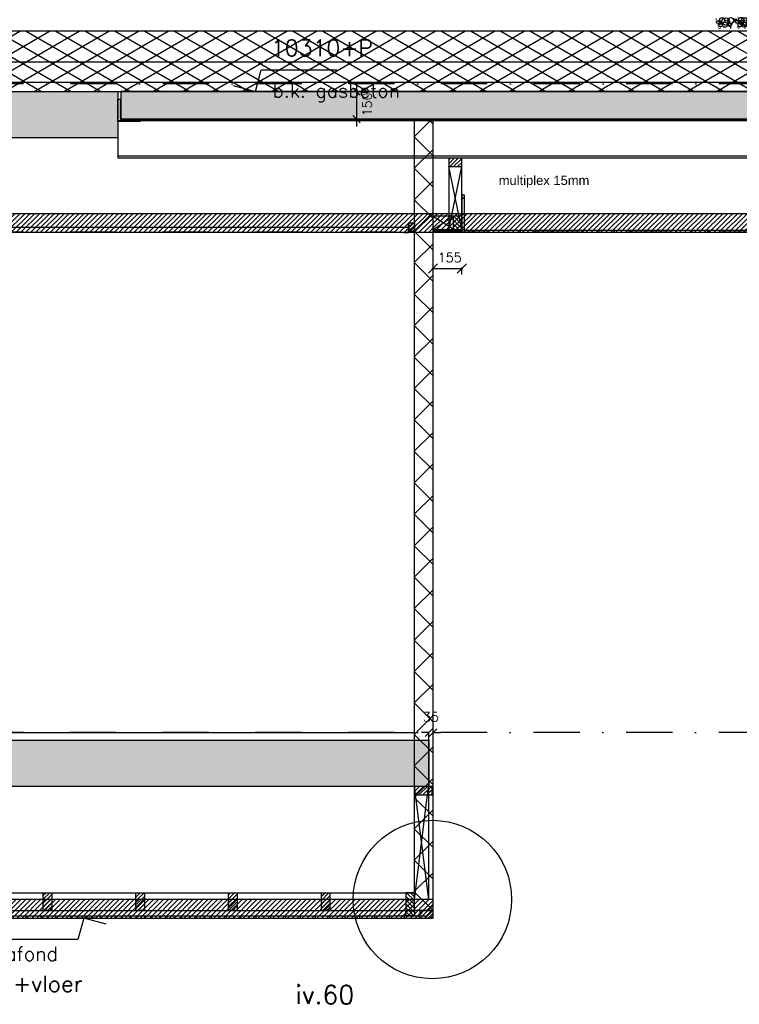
# Model space of a CAD drawing. Extents: x 98997 to 245130, y 18007 to 138999.
# Tile 34 of 58: x 115325 to 119207, y 97830 to 103143. Entities that reach past the tile are written whole.
import ezdxf

# ---------------------------------------------------------------- set-up
doc = ezdxf.new("R2010")
doc.units = 0
doc.header["$LTSCALE"] = 20
doc.header["$MEASUREMENT"] = 0
doc.header["$PDSIZE"] = -1
for name, pattern in [('DASHDOT', [25, 12.5, -6.25, 0, -6.25]), ('DD1', [2.66667, 1.66667, -0.5, 0, -0.5]), ('HIDDEN', [9.375, 6.25, -3.125])]:
    doc.linetypes.add(name, pattern=pattern)
doc.layers.get('0').update_dxf_attribs({"linetype": 'CONTINUOUS'})
doc.layers.get('DEFPOINTS').update_dxf_attribs({"linetype": 'CONTINUOUS'})
for name, color, linetype in [('_DETAILNUMMERS', 4, 'CONTINUOUS'), ('_DETAILNUMMERSTEKST', 4, 'CONTINUOUS'), ('A--01A1_ACEER', 1, 'CONTINUOUS'), ('A--A21--_F--3-', 9, 'CONTINUOUS'), ('A--A21--_F-23-', 9, 'CONTINUOUS'), ('A--A22--_F123-', 9, 'CONTINUOUS'), ('A--A23--_F--3-', 9, 'CONTINUOUS'), ('A--A25--_F--3-', 9, 'CONTINUOUS'), ('A--A30--_F--3-', 9, 'CONTINUOUS'), ('A--A42--_F--3-', 9, 'CONTINUOUS'), ('A--A42--_F-23-', 9, 'CONTINUOUS'), ('A--L$7A-_STRAMIEN', 1, 'DASHDOT'), ('A--L13DC4_VLOEREN', 4, 'HIDDEN'), ('A--L21--', 3, 'CONTINUOUS'), ('A--L21--_F-23-', 4, 'CONTINUOUS'), ('A--L21D2_BUITENWAND', 2, 'CONTINUOUS'), ('A--L22--', 3, 'CONTINUOUS'), ('A--L22--_F--3-', 7, 'CONTINUOUS'), ('A--L23--', 7, 'CONTINUOUS'), ('A--L23--_F--3-', 7, 'CONTINUOUS'), ('A--L25--', 7, 'CONTINUOUS'), ('A--L25--_F-23-', 7, 'CONTINUOUS'), ('A--L28--', 7, 'CONTINUOUS'), ('A--L28--_F--3-', 1, 'CONTINUOUS'), ('A--L30--', 7, 'CONTINUOUS'), ('A--L30--_F123-', 7, 'CONTINUOUS'), ('A--L31D1_BUITENKOZIJN', 1, 'CONTINUOUS'), ('A--L35-D2-_PLAFONDS', 2, 'CONTINUOUS'), ('A--L35-D4-_PLAFONDS', 4, 'CONTINUOUS'), ('A--L35D1_PLAFONDS', 1, 'CONTINUOUS'), ('A--L42--', 7, 'CONTINUOUS'), ('A--L42--_F--3-', 7, 'CONTINUOUS'), ('A--M$1A-_F123-', 1, 'CONTINUOUS'), ('A--M01A1_MAATVOERING', 1, 'CONTINUOUS'), ('A--M01B1_HOOGTE_MAATV', 1, 'CONTINUOUS'), ('A--M1$A-_F123-', 1, 'CONTINUOUS'), ('A--T$1A-_F123_20', 1, 'CONTINUOUS'), ('A--T01B2_HOOGTE_MAATV', 2, 'CONTINUOUS'), ('A--T01B3_HOOGTE_MAATV', 3, 'CONTINUOUS'), ('STRAMIEN', 8, 'DD1'), ('X--LR---_CP', 7, 'CONTINUOUS')]:
    doc.layers.add(name, color=color, linetype=linetype)
doc.styles.add('ALFA-0_25', font='ROMANS')
doc.styles.add('EB1', font='ARIAL.TTF')
doc.styles.add('HIEMSTRA', font='romans.shx')
doc.styles.add('HOOGTEXT', font='ROMANS.shx', dxfattribs={"height": 2.5})
doc.dimstyles.new('ALFA-0_25', dxfattribs={"dimscale": 40, "dimtxt": 2.5, "dimasz": 2.5, "dimexe": 0.3, "dimexo": 0.3, "dimgap": 1.25, "dimtad": 1, "dimdec": 0, "dimzin": 0, "dimdsep": 46, "dimtxsty": 'ALFA-0_25', "dimblk1": 'OBLIQUE', "dimblk2": 'OBLIQUE', "dimsah": 1, "dimcen": 0.09, "dimdle": 0.3, "dimclrd": 1, "dimclre": 1, "dimclrt": 2, "dimadec": 0, "dimazin": 0, "dimtfac": 1, "dimtdec": 0, "dimtofl": 0, "dimtmove": 2, "dimatfit": 3, "dimldrblk": 'OBLIQUE', "dimfxl": 0, "dimtvp": 625, "dimtolj": 1, "dimtzin": 0, "dimarcsym": 0})
doc.dimstyles.new('STANDARD$0', dxfattribs={"dimscale": 50, "dimtxt": 2.5, "dimasz": 2, "dimexe": 2, "dimexo": 0, "dimgap": 2, "dimtad": 1, "dimdec": 0, "dimzin": 0, "dimdsep": 46, "dimtxsty": 'ALFA-0_25', "dimblk1": 'OBLIQUE', "dimblk2": 'OBLIQUE', "dimsah": 1, "dimcen": -3, "dimdle": 2, "dimclrd": 1, "dimclre": 1, "dimclrt": 2, "dimadec": 0, "dimazin": 0, "dimtfac": 0.666667, "dimtofl": 0, "dimtmove": 2, "dimatfit": 3, "dimldrblk": 'OBLIQUE', "dimfxl": 0, "dimtvp": 0.833333, "dimtolj": 1, "dimtzin": 0, "dimarcsym": 0})
pattern_1 = [(45, (0, 0), (-10.6066, 10.6066), [])]

# ---------------------------------------------------------------- blocks, each defined once
blk = doc.blocks.new('*U402')
at = {"layer": 'A--A42--_F-23-', "linetype": 'Continuous'}
h = blk.add_hatch(dxfattribs=at)
h.set_pattern_fill('ALFALINE', color=256, scale=60, style=0)
h.set_pattern_definition([(45, (-117716.18, -102001.9), (-42.426407, 42.426407), [])])
h.paths.add_polyline_path([(0, 0), (-6, -6), (1021.4, -6), (1021.4, 0), (1021.4, 6), (6, 6)])
at = {"layer": 'A--L42--_F--3-', "color": 3, "linetype": 'Continuous'}
for points in [[(-6, -6), (-6, -6), (1021.4, -6), (1021.4, 0)], [(6, 6), (6, 6), (1021.4, 6), (1021.4, 0)]]:
    blk.add_lwpolyline(points, dxfattribs=at)
blk = doc.blocks.new('*U400')
at = {"layer": 'A--A42--_F-23-', "linetype": 'Continuous'}
h = blk.add_hatch(dxfattribs=at)
h.set_pattern_fill('ALFALINE', color=256, scale=60, style=0)
h.set_pattern_definition([(45, (-118737.59, -102001.9), (-42.426407, 42.426407), [])])
h.paths.add_polyline_path([(0, 0), (0, 6), (1244.7, 6), (1250.7, 0), (1256.7, -6), (0, -6)])
at = {"layer": 'A--L42--_F--3-', "color": 3, "linetype": 'Continuous'}
for points in [[(0, 0), (0, 6), (1244.7, 6), (1244.7, 6)], [(0, 0), (0, -6), (1256.7, -6), (1256.7, -6)]]:
    blk.add_lwpolyline(points, dxfattribs=at)
blk = doc.blocks.new('GRIND')
for centre, radius in [((44.2, 45.6), 13.8), ((63.6, 37.9), 19.8), ((64.1, 53.8), 0.331), ((64.2, 53.8), 0.331), ((72.1, 53.9), 0.331), ((72.2, 53.8), 0.331), ((72.4, 53.8), 0.331), ((91.4, 43.5), 15.8), ((116.3, 47.4), 5.94), ((130, 59.7), 0.331), ((147.1, 46.5), 13.8), ((139.4, 57.3), 0.331), ((139.6, 57.8), 0.331), ((166.5, 38.8), 19.8), ((151.8, 53), 0.331), ((152.6, 54.6), 0.331), ((152.9, 54.4), 0.331), ((155.8, 59.1), 0.331), ((156.1, 59.6), 0.331), ((163.4, 56.7), 0.331), ((167, 54.8), 0.331), ((167.1, 54.7), 0.331), ((175, 54.8), 0.331), ((175.1, 54.8), 0.331), ((175.3, 54.7), 0.331), ((194.3, 44.4), 15.8), ((219.2, 48.3), 5.94), ((232.9, 60.6), 0.331), ((242.3, 58.3), 0.331), ((242.5, 58.8), 0.331), ((255.5, 55.5), 0.331), ((255.8, 55.3), 0.331), ((258.7, 60), 0.331), ((259, 60.5), 0.331), ((266.3, 57.7), 0.331), ((293.8, 45.6), 13.8), ((313.2, 37.9), 19.8), ((313.7, 53.8), 0.331), ((313.8, 53.8), 0.331), ((321.7, 53.9), 0.331), ((321.9, 53.8), 0.331), ((322, 53.8), 0.331), ((341, 43.5), 15.8), ((366, 47.4), 5.94), ((379.6, 59.7), 0.331), ((396.7, 46.5), 13.8), ((389, 57.3), 0.331), ((389.3, 57.8), 0.331), ((416.1, 38.8), 19.8), ((401.5, 53), 0.331), ((402.2, 54.6), 0.331), ((402.5, 54.4), 0.331), ((405.4, 59.1), 0.331), ((405.7, 59.6), 0.331), ((413.1, 56.7), 0.331), ((416.6, 54.8), 0.331), ((416.7, 54.7), 0.331), ((424.6, 54.8), 0.331), ((424.8, 54.8), 0.331), ((424.9, 54.7), 0.331), ((443.9, 44.4), 15.8), ((468.9, 48.3), 5.94), ((482.5, 60.6), 0.331), ((491.9, 58.3), 0.331), ((492.2, 58.8), 0.331), ((505.1, 55.5), 0.331), ((505.4, 55.3), 0.331), ((508.3, 60), 0.331), ((508.6, 60.5), 0.331), ((516, 57.7), 0.331), ((534.7, 47.9), 13.8), ((554.2, 40.1), 19.8), ((539.5, 54.3), 0.331), ((554.6, 56.1), 0.331), ((554.8, 56.1), 0.331), ((562.6, 56.2), 0.331), ((562.8, 56.1), 0.331), ((563, 56.1), 0.331), ((581.9, 45.8), 15.8), ((606.9, 49.7), 5.94), ((611.8, 53.3), 0.331), ((620.5, 61.9), 0.331), ((622.9, 53.1), 0.331), ((637.6, 48.8), 13.8), ((627.6, 53.1), 0.331), ((629.9, 59.6), 0.331), ((630.2, 60.1), 0.331), ((657.1, 41.1), 19.8), ((642.4, 55.3), 0.331), ((643.1, 56.8), 0.331), ((643.4, 56.7), 0.331), ((646.4, 61.4), 0.331), ((646.7, 61.8), 0.331), ((654, 59), 0.331), ((657.5, 57), 0.331), ((657.7, 57), 0.331), ((665.5, 57.1), 0.331), ((665.7, 57.1), 0.331), ((665.9, 57), 0.331), ((684.8, 46.7), 15.8), ((709.8, 50.6), 5.94), ((714.7, 54.2), 0.331), ((723.4, 62.9), 0.331), ((725.8, 54.1), 0.331), ((730.5, 54.1), 0.331), ((732.8, 60.5), 0.331), ((733.1, 61), 0.331), ((746, 57.8), 0.331), ((746.3, 57.6), 0.331), ((749.3, 62.3), 0.331), ((749.6, 62.8), 0.331), ((756.9, 59.9), 0.331), ((11.9, 51.7), 0.331), ((11.9, 47), 0.331), ((21.9, 35.1), 7.92), ((15.7, 24.2), 0.331), ((21.3, 19.4), 0.331), ((24.3, 27.4), 0.331), ((24.4, 27.4), 0.331), ((25.4, 7.4), 0.331), ((25.7, 7.5), 0.331), ((36.6, 18.6), 9.89), ((28.6, 47.3), 0.331), ((28.6, 47.3), 0.331), ((28.6, 14.5), 0.331), ((29, 1.6), 0.331), ((29.5, 20.6), 0.331), ((31.5, 27.2), 0.331), ((33.6, 51.1), 0.331), ((36.2, 28.8), 0.331), ((36.6, 27), 0.331), ((36.6, 4.5), 0.331), ((37, 22.3), 0.331), ((38.9, 44.7), 0.331), ((39.3, 44.9), 0.331), ((41.6, 20.1), 0.331), ((42.4, 32.2), 0.331), ((42.4, 32.2), 0.331), ((44.4, 43.2), 0.331), ((45.3, 23.5), 0.331), ((59.9, 20.6), 13.8), ((46.7, 20), 0.331), ((47.2, 15.2), 0.331), ((48.9, 52), 0.331), ((50.1, 4.5), 0.331), ((55.4, 16.4), 0.331), ((63.6, 42.1), 0.331), ((68.9, 42.1), 0.331), ((83.6, 21), 9.89), ((75, 16.5), 0.331), ((80.1, 35.8), 5.32), ((80.1, 35.8), 0.331), ((80.1, 35.8), 0.331), ((80.2, 51.6), 0.331), ((87.8, 22.1), 7.91), ((80.5, 25.5), 0.331), ((80.5, 25.5), 0.331), ((80.5, 25.5), 0.331), ((80.5, 25.5), 0.331), ((82.7, 33.2), 0.331), ((82.7, 33.2), 0.331), ((82.7, 33.2), 0.331), ((82.7, 33.2), 0.331), ((92.2, 26.1), 0.331), ((114.8, 47.9), 0.331), ((124.8, 36), 7.92), ((118.6, 25.2), 0.331), ((121.3, 51), 0.331), ((123.6, 0.8), 0.331), ((124.2, 20.4), 0.331), ((127.2, 28.3), 0.331), ((127.3, 28.4), 0.331), ((128.3, 8.4), 0.331), ((128.6, 8.5), 0.331), ((139.5, 19.6), 9.89), ((131.5, 48.3), 0.331), ((131.5, 48.3), 0.331), ((131.5, 15.5), 0.331), ((131.9, 2.5), 0.331), ((132.3, 50.9), 0.331), ((132.4, 21.5), 0.331), ((133.9, 14.5), 0.331), ((134.4, 28.1), 0.331), ((136.5, 52.1), 0.331), ((137, 50.9), 0.331), ((139.1, 29.8), 0.331), ((139.5, 28), 0.331), ((139.5, 5.4), 0.331), ((139.9, 23.3), 0.331), ((141.8, 45.6), 0.331), ((142.1, 45.9), 0.331), ((144.5, 21), 0.331), ((145.3, 33.1), 0.331), ((145.3, 33.1), 0.331), ((150.1, 20.5), 3.96), ((147.3, 44.1), 0.331), ((148.2, 24.5), 0.331), ((162.8, 21.6), 13.8), ((149.6, 20.9), 0.331), ((150.1, 16.2), 0.331), ((153, 5.4), 0.331), ((153.1, 44.6), 0.331), ((153.4, 44.4), 0.331), ((153.9, 19.9), 0.331), ((158.1, 45.6), 0.331), ((158.3, 17.4), 0.331), ((158.7, 20.6), 0.331), ((161.7, 34.7), 0.331), ((162.3, 35.6), 0.331), ((162.8, 40.3), 0.331), ((166.5, 43), 0.331), ((168.7, 6.2), 0.331), ((168.7, 6.2), 0.331), ((168.7, 6.2), 0.331), ((168.7, 6.2), 0.331), ((171.1, 34.4), 0.331), ((171.7, 23.3), 0.331), ((171.8, 43), 0.331), ((186.5, 21.9), 9.89), ((177.9, 17.4), 0.331), ((183, 36.7), 5.32), ((183, 36.7), 0.331), ((183, 36.7), 0.331), ((190.7, 23), 7.91), ((183.4, 26.4), 0.331), ((183.4, 26.4), 0.331), ((183.4, 26.4), 0.331), ((183.4, 26.4), 0.331), ((185.6, 34.1), 0.331), ((185.6, 34.1), 0.331), ((185.6, 34.1), 0.331), ((185.6, 34.1), 0.331), ((191.9, 0.6), 0.331), ((195.1, 27.1), 0.331), ((224.2, 51.9), 0.331), ((235.2, 51.8), 0.331), ((236.8, 15.5), 0.331), ((239.9, 51.8), 0.331), ((253, 21.4), 3.96), ((256, 45.6), 0.331), ((256.3, 45.4), 0.331), ((256.8, 20.9), 0.331), ((261, 46.5), 0.331), ((261.6, 51.7), 0.331), ((261.6, 47), 0.331), ((261.6, 21.5), 0.331), ((271.5, 35.1), 7.92), ((264.6, 35.6), 0.331), ((265.2, 36.5), 0.331), ((265.4, 24.2), 0.331), ((265.7, 41.2), 0.331), ((270.9, 19.4), 0.331), ((271.6, 7.2), 0.331), ((271.6, 7.2), 0.331), ((271.6, 7.2), 0.331), ((271.6, 7.2), 0.331), ((274, 35.4), 0.331), ((273.9, 27.4), 0.331), ((274, 27.4), 0.331), ((274.6, 24.2), 0.331), ((275.1, 7.4), 0.331), ((275.3, 7.5), 0.331), ((286.2, 18.6), 9.89), ((278.3, 47.3), 0.331), ((278.3, 47.3), 0.331), ((278.3, 14.5), 0.331), ((278.6, 1.6), 0.331), ((279.2, 20.6), 0.331), ((281.1, 27.2), 0.331), ((283.3, 51.1), 0.331), ((285.8, 28.8), 0.331), ((286.2, 27), 0.331), ((286.2, 4.5), 0.331), ((286.7, 22.3), 0.331), ((288.6, 44.7), 0.331), ((288.9, 44.9), 0.331), ((291.3, 20.1), 0.331), ((292, 32.2), 0.331), ((292, 32.2), 0.331), ((294.1, 43.2), 0.331), ((294.9, 23.5), 0.331), ((309.6, 20.6), 13.8), ((296.4, 20), 0.331), ((296.8, 15.2), 0.331), ((298.6, 52), 0.331), ((299.7, 4.5), 0.331), ((305.1, 16.4), 0.331), ((313.2, 42.1), 0.331), ((318.5, 42.1), 0.331), ((333.3, 21), 9.89), ((324.6, 16.5), 0.331), ((329.7, 35.8), 5.32), ((329.7, 35.8), 0.331), ((329.7, 35.8), 0.331), ((329.8, 51.6), 0.331), ((337.4, 22.1), 7.91), ((330.1, 25.5), 0.331), ((330.1, 25.5), 0.331), ((330.1, 25.5), 0.331), ((330.1, 25.5), 0.331), ((332.4, 33.2), 0.331), ((332.4, 33.2), 0.331), ((332.4, 33.2), 0.331), ((332.4, 33.2), 0.331), ((341.9, 26.1), 0.331), ((364.4, 47.9), 0.331), ((374.4, 36), 7.92), ((368.3, 25.2), 0.331), ((370.9, 51), 0.331), ((373.3, 0.8), 0.331), ((373.8, 20.4), 0.331), ((376.8, 28.3), 0.331), ((376.9, 28.4), 0.331), ((378, 8.4), 0.331), ((378.2, 8.5), 0.331), ((389.1, 19.6), 9.89), ((381.2, 48.3), 0.331), ((381.2, 48.3), 0.331), ((381.2, 15.5), 0.331), ((381.5, 2.5), 0.331), ((381.9, 50.9), 0.331), ((382.1, 21.5), 0.331), ((383.6, 14.5), 0.331), ((384, 28.1), 0.331), ((386.2, 52.1), 0.331), ((386.6, 50.9), 0.331), ((388.7, 29.8), 0.331), ((389.1, 28), 0.331), ((389.1, 5.4), 0.331), ((389.6, 23.3), 0.331), ((391.5, 45.6), 0.331), ((391.8, 45.9), 0.331), ((394.2, 21), 0.331), ((394.9, 33.1), 0.331), ((394.9, 33.1), 0.331), ((399.7, 20.5), 3.96), ((397, 44.1), 0.331), ((397.8, 24.5), 0.331), ((412.5, 21.6), 13.8), ((399.3, 20.9), 0.331), ((399.7, 16.2), 0.331), ((402.6, 5.4), 0.331), ((402.8, 44.6), 0.331), ((403.1, 44.4), 0.331), ((403.6, 19.9), 0.331), ((407.8, 45.6), 0.331), ((408, 17.4), 0.331), ((408.4, 20.6), 0.331), ((411.3, 34.7), 0.331), ((411.9, 35.6), 0.331), ((412.5, 40.3), 0.331), ((416.1, 43), 0.331), ((418.4, 6.2), 0.331), ((418.4, 6.2), 0.331), ((418.4, 6.2), 0.331), ((418.4, 6.2), 0.331), ((420.7, 34.4), 0.331), ((421.3, 23.3), 0.331), ((421.4, 43), 0.331), ((436.1, 21.9), 9.89), ((427.5, 17.4), 0.331), ((432.6, 36.7), 5.32), ((432.6, 36.7), 0.331), ((432.6, 36.7), 0.331), ((440.3, 23), 7.91), ((433, 26.4), 0.331), ((433, 26.4), 0.331), ((433, 26.4), 0.331), ((433, 26.4), 0.331), ((435.3, 34.1), 0.331), ((435.3, 34.1), 0.331), ((435.3, 34.1), 0.331), ((435.3, 34.1), 0.331), ((441.6, 0.6), 0.331), ((444.8, 27.1), 0.331), ((473.8, 51.9), 0.331), ((484.8, 51.8), 0.331), ((486.5, 15.5), 0.331), ((489.5, 51.8), 0.331), ((502.6, 21.4), 3.96), ((502.5, 49.3), 0.331), ((512.5, 37.4), 7.92), ((505.7, 45.6), 0.331), ((506, 45.4), 0.331), ((506.3, 26.5), 0.331), ((506.5, 20.9), 0.331), ((510.7, 46.5), 0.331), ((511.3, 21.5), 0.331), ((511.3, 2.1), 0.331), ((511.9, 21.7), 0.331), ((514.2, 35.6), 0.331), ((514.8, 36.5), 0.331), ((514.8, 29.7), 0.331), ((515, 29.7), 0.331), ((515.4, 41.2), 0.331), ((516, 9.7), 0.331), ((516.2, 9.8), 0.331), ((527.1, 20.9), 9.89), ((519.2, 49.6), 0.331), ((519.2, 49.6), 0.331), ((519.2, 16.8), 0.331), ((519.5, 3.8), 0.331), ((520.1, 22.9), 0.331), ((521.3, 7.2), 0.331), ((521.3, 7.2), 0.331), ((521.3, 7.2), 0.331), ((521.3, 7.2), 0.331), ((522, 29.4), 0.331), ((523.6, 35.4), 0.331), ((524.2, 24.2), 0.331), ((526.8, 31.1), 0.331), ((527.1, 29.3), 0.331), ((527.2, 6.8), 0.331), ((527.6, 24.6), 0.331), ((529.5, 46.9), 0.331), ((529.8, 47.2), 0.331), ((532.2, 22.3), 0.331), ((532.9, 34.5), 0.331), ((532.9, 34.5), 0.331), ((533, 1.5), 0.331), ((535, 45.5), 0.331), ((535.8, 25.8), 0.331), ((550.5, 22.9), 13.8), ((537.3, 22.2), 0.331), ((537.8, 17.5), 0.331), ((540.7, 6.8), 0.331), ((546, 18.7), 0.331), ((554.2, 44.3), 0.331), ((559.5, 44.3), 0.331), ((574.2, 23.2), 9.89), ((565.5, 18.7), 0.331), ((570.7, 38), 5.32), ((570.7, 38), 0.331), ((570.7, 38), 0.331), ((578.4, 24.4), 7.91), ((571.1, 27.8), 0.331), ((571.1, 27.8), 0.331), ((571.1, 27.8), 0.331), ((571.1, 27.8), 0.331), ((573.3, 35.5), 0.331), ((573.3, 35.5), 0.331), ((573.3, 35.5), 0.331), ((573.3, 35.5), 0.331), ((579.6, 2), 0.331), ((582.8, 28.4), 0.331), ((605.4, 50.2), 0.331), ((615.4, 38.3), 7.92), ((609.2, 27.5), 0.331), ((614.2, 3), 0.331), ((614.8, 22.6), 0.331), ((617.7, 30.6), 0.331), ((617.8, 30.6), 0.331), ((618.9, 10.7), 0.331), ((619.1, 10.7), 0.331), ((630, 21.8), 9.89), ((622.1, 50.5), 0.331), ((622.1, 50.5), 0.331), ((622.1, 17.7), 0.331), ((622.4, 4.8), 0.331), ((623, 23.8), 0.331), ((624.5, 16.8), 0.331), ((624.9, 30.4), 0.331), ((629.6, 32.1), 0.331), ((630, 30.3), 0.331), ((630.1, 7.7), 0.331), ((630.5, 25.6), 0.331), ((632.4, 47.9), 0.331), ((632.7, 48.1), 0.331), ((635.1, 23.3), 0.331), ((635.8, 35.4), 0.331), ((635.8, 35.4), 0.331), ((635.9, 2.4), 0.331), ((640.6, 22.7), 3.96), ((637.9, 46.4), 0.331), ((638.7, 26.7), 0.331), ((653.4, 23.8), 13.8), ((640.2, 23.2), 0.331), ((640.7, 18.5), 0.331), ((643.6, 7.7), 0.331), ((643.7, 46.9), 0.331), ((644, 46.7), 0.331), ((644.5, 22.2), 0.331), ((648.7, 47.9), 0.331), ((648.9, 19.6), 0.331), ((649.3, 22.9), 0.331), ((652.2, 37), 0.331), ((652.8, 37.9), 0.331), ((653.4, 42.6), 0.331), ((657.1, 45.3), 0.331), ((659.3, 8.5), 0.331), ((659.3, 8.5), 0.331), ((659.3, 8.5), 0.331), ((659.3, 8.5), 0.331), ((661.6, 36.7), 0.331), ((662.2, 25.6), 0.331), ((662.4, 45.3), 0.331), ((677.1, 24.2), 9.89), ((668.4, 19.7), 0.331), ((673.6, 39), 5.32), ((673.6, 39), 0.331), ((673.6, 39), 0.331), ((681.3, 25.3), 7.91), ((674, 28.7), 0.331), ((674, 28.7), 0.331), ((674, 28.7), 0.331), ((674, 28.7), 0.331), ((676.2, 36.4), 0.331), ((676.2, 36.4), 0.331), ((676.2, 36.4), 0.331), ((676.2, 36.4), 0.331), ((682.5, 2.9), 0.331), ((685.7, 29.3), 0.331), ((727.4, 17.7), 0.331), ((743.5, 23.7), 3.96), ((746.6, 47.8), 0.331), ((746.9, 47.6), 0.331), ((747.4, 23.2), 0.331), ((751.6, 48.8), 0.331), ((752.2, 23.8), 0.331), ((755.1, 37.9), 0.331), ((755.7, 38.8), 0.331), ((756.3, 43.5), 0.331), ((762.2, 9.5), 0.331), ((762.2, 9.5), 0.331), ((762.2, 9.5), 0.331), ((762.2, 9.5), 0.331), ((764.5, 37.6), 0.331), ((765.1, 26.5), 0.331)]:
    blk.add_circle(centre, radius)
for centre, start, end in [((128.9, 2.6), 356.2296, 183.7704), ((231.8, 3.6), 354.8736, 185.1264), ((378.5, 2.6), 356.2296, 183.7704), ((481.4, 3.6), 354.8736, 185.1264), ((619.4, 4.9), 352.9574, 187.0426), ((722.3, 5.8), 351.5931, 188.4069)]:
    blk.add_arc(centre, 40, start, end)
blk = doc.blocks.new('*U379')
at = {"layer": 'A--L23--_F--3-', "color": 2, "linetype": 'Continuous'}
blk.add_lwpolyline([(0, 0), (0, 20), (12906.5, 20), (12906.5, 0)], dxfattribs=at)
blk = doc.blocks.new('*U358')
at = {"layer": 'A--A22--_F123-', "linetype": 'Continuous'}
h = blk.add_hatch(dxfattribs=at)
h.set_pattern_fill('ALFAKRS', color=256, scale=120, style=0)
h.set_pattern_definition([(45, (-117504.73, -98335.91), (-84.85281, 84.85281), []), (135, (-117504.73, -98335.91), (-84.85281, -84.85281), [])])
h.paths.add_polyline_path([(0, 0), (-50, 0), (-50, 4270), (0, 4270), (50, 4270), (50, 0)])
at = {"layer": 'A--L22--_F--3-', "color": 3, "linetype": 'Continuous'}
for points in [[(0, 0), (-50, 0), (-50, 4270), (0, 4270)], [(0, 0), (50, 0), (50, 4270), (0, 4270)]]:
    blk.add_lwpolyline(points, dxfattribs=at)
blk = doc.blocks.new('*U357')
at = {"layer": 'A--A42--_F--3-', "linetype": 'Continuous'}
h = blk.add_hatch(dxfattribs=at)
h.set_pattern_fill('ALFALINE', color=256, scale=40, angle=45, style=0)
h.set_pattern_definition([(90, (-112319.725, -98301.66), (-40, 7e-15), [])])
h.paths.add_polyline_path([(0, 0), (0, 6.25), (5195, 6.25), (5195, 0), (5195, -6.25), (0, -6.25)])
at = {"layer": 'A--L42--_F--3-', "color": 3, "linetype": 'Continuous'}
for points in [[(0, 0), (0, 6.25), (5195, 6.25), (5195, 0)], [(0, 0), (0, 6.25), (5195, 6.25), (5195, 0)], [(0, 0), (0, 6.25), (5195, 6.25), (5195, 0)], [(0, 0), (0, -6.25), (5195, -6.25), (5195, 0)]]:
    blk.add_lwpolyline(points, dxfattribs=at)
blk = doc.blocks.new('Q020283-')
at = {"layer": 'A--A25--_F--3-'}
h = blk.add_hatch(dxfattribs=at)
h.set_pattern_fill('ALFALINE', color=256, scale=15, style=0, pattern_type=2)
h.set_pattern_definition(pattern_1)
h.paths.add_polyline_path([(0, 0), (0, 96), (46, 96), (46, 0)])
at = {"layer": 'A--L25--_F-23-', "color": 2, "linetype": 'Continuous'}
blk.add_lwpolyline([(0, 0), (0, 96), (46, 96), (46, 0)], close=True, dxfattribs=at)
at = {"layer": 'X--LR---_CP'}
for p in [(0, 0), (0, 0), (46, 0)]:
    blk.add_point(p, dxfattribs=at)
blk = doc.blocks.new('Q020259-')
at = {"layer": 'A--A25--_F--3-'}
h = blk.add_hatch(dxfattribs=at)
h.set_pattern_fill('ALFALINE', color=256, scale=15, style=0, pattern_type=2)
h.set_pattern_definition(pattern_1)
h.paths.add_polyline_path([(0, 0), (0, 46), (28, 46), (28, 0)])
at = {"layer": 'A--L25--_F-23-', "color": 2, "linetype": 'Continuous'}
blk.add_lwpolyline([(0, 0), (0, 46), (28, 46), (28, 0)], close=True, dxfattribs=at)
at = {"layer": 'X--LR---_CP'}
for p in [(0, 0), (0, 0), (28, 0)]:
    blk.add_point(p, dxfattribs=at)
blk = doc.blocks.new('Q020538-')
at = {"layer": 'A--L28--_F--3-', "color": 4, "linetype": 'Continuous'}
blk.add_lwpolyline([(0, 0), (0, 120), (10, 120, -0.414214), (12, 118), (12, 15.5, 0.414214), (15.5, 12), (118, 12, -0.414214), (120, 10), (120, 0)], format="xyb", close=True, dxfattribs=at)
at = {"layer": 'X--LR---_CP', "color": 4, "linetype": 'Continuous'}
blk.add_point((0, 0), dxfattribs=at)
blk = doc.blocks.new('*U356')
at = {"layer": 'A--A42--_F-23-', "linetype": 'Continuous'}
h = blk.add_hatch(dxfattribs=at)
h.set_pattern_fill('ALFALINE', color=256, scale=60, style=0)
h.set_pattern_definition([(45, (-117716.18, -102197.9), (-42.426407, 42.426407), [])])
h.paths.add_polyline_path([(0, 0), (6, 0), (6, -190), (0, -196), (-6, -202), (-6, 0)])
at = {"layer": 'A--L42--_F--3-', "color": 3, "linetype": 'Continuous'}
for points in [[(0, 0), (-6, 0), (-6, -202), (-6, -202)], [(0, 0), (6, 0), (6, -190), (6, -190)]]:
    blk.add_lwpolyline(points, dxfattribs=at)
blk = doc.blocks.new('_OBLIQUE')
at = {"color": 0, "linetype": 'ByBlock'}
blk.add_line((-0.5, -0.5), (0.5, 0.5), dxfattribs=at)
blk = doc.blocks.new('*D247')
at = {"layer": 'A--M$1A-_F123-', "color": 1, "lineweight": -2}
for p, q in [((117532.2, 99295.9), (117492.2, 99295.9)), ((117532.2, 99005.9), (117532.2, 99295.9)), ((117554.7, 99005.9), (117554.7, 99295.9)), ((117554.7, 99295.9), (117594.7, 99295.9))]:
    blk.add_line(p, q, dxfattribs=at)
at = {"layer": 'DEFPOINTS', "color": 0}
for p in [(117554.7, 99295.9), (117532.2, 99005.9), (117554.7, 99005.9)]:
    blk.add_point(p, dxfattribs=at)
at = {"layer": 'A--M$1A-_F123-', "color": 1, "lineweight": -2, "xscale": 40, "yscale": 40, "zscale": 40}
blk.add_blockref('_OBLIQUE', (117532.2, 99295.9), dxfattribs=at)
at = {"layer": 'A--M$1A-_F123-', "color": 1, "lineweight": -2, "xscale": 40, "yscale": 40, "zscale": 40, "rotation": 180}
blk.add_blockref('_OBLIQUE', (117554.7, 99295.9), dxfattribs=at)
at = {"layer": 'A--M$1A-_F123-', "color": 2, "insert": (117543.5, 99380.9), "char_height": 50, "attachment_point": 5, "style": 'ALFA-0_25'}
blk.add_mtext('\\A1;35', dxfattribs=at)
blk = doc.blocks.new('*D270')
at = {"color": 1, "linetype": 'ByBlock'}
for p, q in [((119854.4, 102755.9), (119965.1, 102755.9)), ((119925.1, 102795.9), (119925.1, 102565.9)), ((119852.4, 102605.9), (119965.1, 102605.9))]:
    blk.add_line(p, q, dxfattribs=at)
at = {"layer": 'DEFPOINTS', "color": 0, "linetype": 'ByBlock'}
for p in [(119854.4, 102755.9), (119852.4, 102605.9), (119925.1, 102605.9)]:
    blk.add_point(p, dxfattribs=at)
at = {"color": 1, "linetype": 'ByBlock', "xscale": 40, "yscale": 40, "zscale": 40}
for p, rotation in [((119925.1, 102755.9), 90), ((119925.1, 102605.9), 270)]:
    blk.add_blockref('_OBLIQUE', p, dxfattribs=dict(at, rotation=rotation))
at = {"color": 2, "linetype": 'ByBlock', "insert": (119982.8, 102685.5), "char_height": 50, "attachment_point": 5, "rotation": 90, "style": 'ALFA-0_25'}
blk.add_mtext('\\A1;150', dxfattribs=at)
blk = doc.blocks.new('HOOGTEP')
at = {"layer": 'A--M01A1_MAATVOERING'}
for p, q in [((0, 0), (0.62, 2.33)), ((0.62, 2.33), (8.79, 2.33)), ((-2.41, 0.65), (0, 0))]:
    blk.add_line(p, q, dxfattribs=at)
at = {"layer": 'A--M01B1_HOOGTE_MAATV'}
blk.add_line((-1.38, 0), (0.91, 0), dxfattribs=at)
at = {"layer": 'A--T01B2_HOOGTE_MAATV', "style": 'HOOGTEXT', "flags": 4}
blk.add_attdef('TEKST', (1.84, -0.67), '', height=1.5, dxfattribs=at)
at = {"layer": 'A--T01B3_HOOGTE_MAATV', "style": 'HOOGTEXT', "flags": 4}
blk.add_attdef('HOOGTE', (1.67, 3.82), '', height=1.75, dxfattribs=at)
blk = doc.blocks.new('*U316')
at = {"layer": 'A--A30--_F--3-', "linetype": 'Continuous'}
h = blk.add_hatch(dxfattribs=at)
h.set_pattern_fill('ALFALINE', color=256, scale=4, angle=495, style=0)
h.set_pattern_definition([(180, (0, 0), (-4e-13, -4), [])])
h.paths.add_polyline_path([(0, 0), (0, -7.5), (155.5, -7.5), (155.5, 0), (155.5, 7.5), (0, 7.5)])
at = {"layer": 'A--L30--_F123-', "color": 1, "linetype": 'Continuous'}
for points in [[(0, 0), (0, 7.5), (155.5, 7.5), (155.5, 0)], [(0, 0), (0, -7.5), (155.5, -7.5), (155.5, 0)]]:
    blk.add_lwpolyline(points, dxfattribs=at)
blk = doc.blocks.new('Q027002-')
at = {"layer": 'A--A21--_F--3-'}
h = blk.add_hatch(dxfattribs=at)
h.set_pattern_fill('ALFALINE', color=9, scale=15, style=0, pattern_type=2)
h.set_pattern_definition(pattern_1)
h.paths.add_polyline_path([(0, 0), (71, 0), (71, 46), (0, 46)])
at = {"layer": 'A--L21--_F-23-', "color": 2, "linetype": 'Continuous'}
blk.add_lwpolyline([(0, 0), (71, 0), (71, 46), (0, 46)], close=True, dxfattribs=at)
at = {"layer": 'X--LR---_CP', "linetype": 'Continuous'}
blk.add_point((0, 0), dxfattribs=at)
blk = doc.blocks.new('*D296')
at = {"layer": 'A--M$1A-_F123-', "color": 1, "lineweight": -2}
for p, q in [((117548.7, 101800.3), (117716.2, 101800.3)), ((117554.7, 101778.1), (117554.7, 101806.3)), ((117710.2, 101767.6), (117710.2, 101806.3))]:
    blk.add_line(p, q, dxfattribs=at)
at = {"layer": 'DEFPOINTS', "color": 0}
for p in [(117710.2, 101800.3), (117554.7, 101772.1), (117710.2, 101761.6)]:
    blk.add_point(p, dxfattribs=at)
at = {"layer": 'A--M$1A-_F123-', "color": 1, "lineweight": -2, "xscale": 50, "yscale": 50, "zscale": 50, "rotation": 180}
blk.add_blockref('_OBLIQUE', (117554.7, 101800.3), dxfattribs=at)
at = {"layer": 'A--M$1A-_F123-', "color": 1, "lineweight": -2, "xscale": 50, "yscale": 50, "zscale": 50}
blk.add_blockref('_OBLIQUE', (117710.2, 101800.3), dxfattribs=at)
at = {"layer": 'A--M$1A-_F123-', "color": 2, "insert": (117644.7, 101859.5), "char_height": 50, "attachment_point": 5, "style": 'ALFA-0_25'}
blk.add_mtext('\\A1;155', dxfattribs=at)

msp = doc.modelspace()

# ---------------------------------------------------------------- hatches: boundary and pattern name
at = {"layer": 'A--01A1_ACEER', "linetype": 'Continuous'}
h = msp.add_hatch(dxfattribs=at)
h.set_pattern_fill('ANSI31', color=256, scale=150, style=0)
h.set_pattern_definition([(45, (-44367.318, 7050), (-13.2582521, 13.2582521), [])])
h.paths.add_polyline_path([(114461.9, 101995.9), (119982.3, 101995.9), (119982.3, 102095.9), (114461.9, 102095.9)])
h = msp.add_hatch(dxfattribs=at)
h.set_pattern_fill('ANSI31', color=256, scale=150, style=0)
h.set_pattern_definition([(45, (-46509.265, 3349.513), (-13.2582521, 13.2582521), [])])
h.paths.add_polyline_path([(112320, 98295.4), (117554.7, 98295.4), (117554.7, 98395.4), (112320, 98395.4)])
at = {"layer": 'A--A21--_F-23-'}
h = msp.add_hatch(dxfattribs=at)
h.set_pattern_fill('ALFAISO', color=256, scale=80, angle=270, style=0, pattern_type=2)
h.set_pattern_definition([(330, (110863.39, 97270.8), (40, 69.28203), []), (30, (110863.39, 97270.8), (-40, 69.28203), [])])
h.paths.add_polyline_path([(120839.7, 103080.7), (104538.2, 103080.1), (104538.2, 102755.2), (120839.7, 102755.9)])
h = msp.add_hatch(dxfattribs=at)
h.set_pattern_fill('ALFABET', color=256, scale=20, angle=1, style=0, pattern_type=2)
h.set_pattern_definition([(46, (41972.32, 7100), (-86.32078, 83.359), []), (51, (41972.32, 7100), (143.64922, -10.04493), [15, -165]), (356, (41972.32, 7100), (-30.37155, 149.9312), [12, -132]), (101.4514, (41984.29, 7099.16), (113.27778, 139.88618), [12.74804, -140.22842]), (47.1842, (41971.62, 7140), (213.99344, -29.37358), [22.5, -247.5]), (97.6356, (41989.45, 7137.55), (183.50393, 198.05632), [19.12206, -210.3426]), (352.1842, (41971.62, 7140), (183.50378, 198.05647), [18, -198]), (22, (41991.79, 7130.34), (120.76856, -78.42802), [15, -165]), (327, (41991.79, 7130.34), (46.12453, 145.8572), [12, -132]), (72.4514, (42001.86, 7123.81), (166.89315, 67.42906), [12.74804, -140.22842]), (38.5, (41972.32, 7100), (1.26964, 66.611074), [0, -130.4, 0, -134, 0, -132.5]), (8.5, (41972.32, 7100), (51.229207, 79.788568), [0, -76.4, 0, -127.4, 0, -50.5]), (328.5, (41927.726, 7099.22), (106.826954, -2.64699), [0, -50, 0, -156, 0, -207]), (318.5, (41907.73, 7098.87), (116.270055, 22.05355), [0, -65, 0, -103.6, 0, -147]), (318.5, (41907.73, 7098.87), (116.270055, 22.05355), [0, -65, 0, -103.6, 0, -147])])
h.paths.add_polyline_path([(115870.2, 102605.9), (120839.7, 102605.9), (120839.7, 102755.9), (115870.2, 102755.9)])
at = {"layer": 'A--A23--_F--3-'}
h = msp.add_hatch(dxfattribs=at)
h.set_pattern_fill('ALFABET', color=256, scale=20, angle=1, style=0, pattern_type=2)
h.set_pattern_definition([(134, (183198.98, 7000), (86.32078, 83.359), []), (129, (183198.98, 7000), (-143.64922, -10.04493), [15, -165]), (184, (183198.98, 7000), (30.37155, 149.9312), [12, -132]), (78.5486, (183187.01, 6999.16), (-113.27778, 139.88618), [12.74804, -140.22842]), (132.8158, (183199.68, 7040), (-213.99344, -29.37358), [22.5, -247.5]), (82.3644, (183181.84, 7037.55), (-183.50393, 198.05632), [19.12206, -210.3426]), (187.8158, (183199.68, 7040), (-183.50378, 198.05647), [18, -198]), (158, (183179.5, 7030.34), (-120.76856, -78.42802), [15, -165]), (213, (183179.5, 7030.34), (-46.12453, 145.8572), [12, -132]), (107.5486, (183169.44, 7023.81), (-166.89315, 67.42906), [12.74804, -140.22842]), (141.5, (183198.98, 7000), (-1.26964, 66.611074), [0, -130.4, 0, -134, 0, -132.5]), (171.5, (183198.98, 7000), (-51.229207, 79.788568), [0, -76.4, 0, -127.4, 0, -50.5]), (211.5, (183243.57, 6999.22), (-106.826954, -2.64699), [0, -50, 0, -156, 0, -207]), (221.5, (183263.57, 6998.87), (-116.270055, 22.05355), [0, -65, 0, -103.6, 0, -147]), (221.5, (183263.57, 6998.87), (-116.270055, 22.05355), [0, -65, 0, -103.6, 0, -147])])
h.paths.add_polyline_path([(115854.7, 102505.9), (104555.2, 102505.9), (104555.2, 102755.9), (115854.7, 102755.9)])
h = msp.add_hatch(dxfattribs=at)
h.set_pattern_fill('ALFABET', color=256, scale=20, angle=1, style=0, pattern_type=2)
h.set_pattern_definition([(134, (189167.4, 3500), (86.32078, 83.359), []), (129, (189167.41, 3500), (-143.64922, -10.04493), [15, -165]), (184, (189167.4, 3500), (30.37155, 149.9312), [12, -132]), (78.5486, (189155.44, 3499.16), (-113.27778, 139.88618), [12.74804, -140.22842]), (132.8158, (189168.1, 3540), (-213.99344, -29.37358), [22.5, -247.5]), (82.3644, (189150.27, 3537.55), (-183.50393, 198.05632), [19.12206, -210.3426]), (187.8158, (189168.1, 3540), (-183.50378, 198.05647), [18, -198]), (158, (189147.93, 3530.34), (-120.76856, -78.42802), [15, -165]), (213, (189147.93, 3530.34), (-46.12453, 145.8572), [12, -132]), (107.5486, (189137.87, 3523.81), (-166.89315, 67.42906), [12.74804, -140.22842]), (141.5, (189167.406, 3500), (-1.26964, 66.611074), [0, -130.4, 0, -134, 0, -132.5]), (171.5, (189167.406, 3500), (-51.229207, 79.788568), [0, -76.4, 0, -127.4, 0, -50.5]), (211.5, (189212, 3499.22), (-106.826954, -2.64699), [0, -50, 0, -156, 0, -207]), (221.5, (189232, 3498.87), (-116.270055, 22.05355), [0, -65, 0, -103.6, 0, -147]), (221.5, (189232, 3498.87), (-116.270055, 22.05355), [0, -65, 0, -103.6, 0, -147])])
h.paths.add_polyline_path([(117532.2, 99005.9), (104445.7, 99005.9), (104445.8, 99255.9), (117532.2, 99255.9)])
at = {"layer": 'A--A25--_F--3-'}
h = msp.add_hatch(dxfattribs=at)
h.set_pattern_fill('ALFALINE', color=256, scale=15, angle=-90, style=0, pattern_type=2)
h.set_pattern_definition([(45, (117647.224, 98307.911), (10.6066, -10.6066), [])])
h.paths.add_polyline_path([(117483.2, 98307.9), (117514.7, 98307.9), (117514.7, 98295.4), (117554.7, 98295.4), (117554.7, 98335.9), (117483.2, 98335.9)])

# ---------------------------------------------------------------- linework, layer by layer
at = {"layer": '_DETAILNUMMERS', "color": 1}
for p, q in [((117532.6, 98395.4), (117454.7, 99005.9)), ((117454.7, 98395.5), (117529.7, 99005.9)), ((117532.6, 98395.4), (117532.2, 99005.9))]:
    msp.add_line(p, q, dxfattribs=at)
at = {"layer": '_DETAILNUMMERS', "color": 3}
msp.add_lwpolyline([(117710.2, 102197.9), (117722.2, 102197.9), (117722.2, 102007.9), (119982.3, 102007.9), (119982.3, 102197.9), (119994.3, 102197.9)], dxfattribs=at)
at = {"layer": '_DETAILNUMMERS'}
msp.add_circle((117551.2, 98395.6), 427.3, dxfattribs=at)
at = {"layer": 'A--L$7A-_STRAMIEN'}
msp.add_line((110151.4, 102755.2, 1), (124834.7, 102755.2, 1), dxfattribs=at)
at = {"layer": 'A--L13DC4_VLOEREN', "const_width": 1}
msp.add_lwpolyline([(104538.2, 103080.1), (120086.7, 103080.1), (120621.1, 103080.5), (122379.8, 103082.1), (122379.8, 103082.1), (122379.8, 103094.6), (122394, 103094.6), (122394.9, 103095.5), (122422.3, 103096), (122426.4, 103099.1), (122426.4, 103102.5), (122443.6, 103119.7)], dxfattribs=at)
at = {"layer": 'A--L21--'}
for p, q in [((104538.2, 102917.6, 1), (121389.4, 102914.8)), ((104555.2, 102805.9), (120839.7, 102805.2))]:
    msp.add_line(p, q, dxfattribs=at)
at = {"layer": 'A--L21--', "elevation": 1}
msp.add_lwpolyline([(120839.7, 103080.7), (104538.2, 103080.1), (104538.2, 102755.2), (120839.7, 102755.9)], close=True, dxfattribs=at)
at = {"layer": 'A--L21--_F-23-', "linetype": 'Continuous'}
for points in [[(115854.7, 102505.9), (104555.2, 102505.9), (104555.2, 102755.9), (115854.7, 102755.9)], [(115870.2, 102605.9), (120839.7, 102605.9), (120839.7, 102755.9), (115870.2, 102755.9)], [(117532.2, 99005.9), (104445.7, 99005.9), (104445.8, 99255.9), (117532.2, 99255.9)]]:
    msp.add_lwpolyline(points, close=True, dxfattribs=at)
at = {"layer": 'A--L21D2_BUITENWAND'}
for p, q in [((118740.1, 102596.4), (115854.7, 102596.4)), ((115854.7, 102596.4), (115854.7, 102395.9)), ((118737.6, 102605.9), (115870.2, 102605.9)), ((120744.7, 102605.9), (118737.6, 102605.9)), ((120577.2, 102596.4), (118740.1, 102596.4)), ((118740.1, 102406.9), (115854.7, 102406.9)), ((118737.6, 102395.9), (115854.7, 102395.9)), ((120577.2, 102395.9), (118737.6, 102395.9)), ((120577.2, 102406.9), (118740.1, 102406.9))]:
    msp.add_line(p, q, dxfattribs=at)
at = {"layer": 'A--L25--_F-23-', "color": 2, "linetype": 'Continuous'}
msp.add_lwpolyline([(117483.2, 98307.9), (117514.7, 98307.9), (117514.7, 98295.4), (117554.7, 98295.4), (117554.7, 98335.9), (117483.2, 98335.9)], close=True, dxfattribs=at)
at = {"layer": 'A--L31D1_BUITENKOZIJN'}
for p, q in [((117710.2, 102010.9), (117639.2, 102349.9)), ((117639.2, 102349.9), (117639.2, 102010.9)), ((117639.2, 102010.9), (117710.2, 102349.9)), ((117710.2, 102081.9), (117710.2, 102349.9)), ((117554.7, 102010.9), (117664.2, 102081.9)), ((117664.2, 102081.9), (117554.7, 102081.9)), ((117554.7, 102081.9), (117664.2, 102014.5)), ((112319.7, 98431.9), (117454.7, 98431.9)), ((112319.7, 98335.9), (117454.7, 98335.9))]:
    msp.add_line(p, q, dxfattribs=at)
at = {"layer": 'A--L35-D2-_PLAFONDS'}
for points in [[(117422.5, 102020.9), (114461.9, 102020.9)], [(114461.9, 101995.9), (117422.5, 101995.9)]]:
    msp.add_lwpolyline(points, dxfattribs=at)
at = {"layer": 'A--L35-D4-_PLAFONDS'}
for p, q in [((117422.5, 101993.7), (117422.5, 102043.7)), ((117397.5, 101993.7), (117422.5, 101993.7))]:
    msp.add_line(p, q, dxfattribs=at)
at = {"layer": 'A--L35D1_PLAFONDS', "linetype": 'Continuous'}
for points in [[(114461.9, 101995.9), (119982.3, 101995.9), (119982.3, 102095.9), (114461.9, 102095.9)], [(112320, 98295.4), (117554.7, 98295.4), (117554.7, 98395.4), (112320, 98395.4)]]:
    msp.add_lwpolyline(points, close=True, dxfattribs=at)
at = {"layer": 'STRAMIEN', "linetype": 'DASHDOT'}
for p, q in [((133350, 102795.9), (99354.7, 102795.9)), ((133349.2, 101995.9), (99354.7, 101995.9)), ((133349.2, 99295.9), (99354.7, 99295.9))]:
    msp.add_line(p, q, dxfattribs=at)

# ---------------------------------------------------------------- block references
at = {"rotation": 0.001645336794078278}
msp.add_blockref('GRIND', (119069.7, 103094.8, 1), dxfattribs=at)
at = {"xscale": 50, "yscale": 50, "zscale": 50}
msp.add_blockref('HOOGTEP', (116596.6, 102755.8, -1), dxfattribs=at).add_auto_attribs({'TEKST': 'b.k. gasbeton', 'HOOGTE': '10310+P'})
at = {"color": 3}
ref = msp.add_blockref('HOOGTEP', (115670.4, 98295.4), dxfattribs=dict(at, xscale=50, yscale=50, zscale=50, rotation=180))
ref.add_attrib('TEKST', 'o.k. plafond', (-114929.4, 98064.8), dxfattribs={"layer": 'A--T01B2_HOOGTE_MAATV', "extrusion": (0, 0, -1), "height": 75, "style": 'HOOGTEXT', "text_generation_flag": 2, "flags": 4})
ref.add_attrib('HOOGTE', '2500 +vloer', (-114929.4, 97897), dxfattribs={"layer": 'A--T01B3_HOOGTE_MAATV', "extrusion": (0, 0, -1), "height": 87.5, "style": 'HOOGTEXT', "text_generation_flag": 2, "flags": 4})
at = {"layer": 'A--L21--'}
for p, rotation in [((117710.2, 102395.9), 180), ((117710.2, 102010.9), 90)]:
    msp.add_blockref('Q027002-', p, dxfattribs=dict(at, rotation=rotation))
at = {"layer": 'A--L22--'}
msp.add_blockref('*U358', (117504.7, 98335.9), dxfattribs=at)
at = {"layer": 'A--L23--'}
msp.add_blockref('*U379', (104548.2, 99275.9), dxfattribs=at)
at = {"layer": 'A--L25--'}
for name, p in [('Q020259-', (117426.7, 102000.7)), ('Q020259-', (117426.7, 102000.7)), ('Q020283-', (115452.3, 98335.9)), ('Q020283-', (115952.3, 98335.9)), ('Q020283-', (116452.3, 98335.9)), ('Q020283-', (116952.3, 98335.9))]:
    msp.add_blockref(name, p, dxfattribs=at)
at = {"layer": 'A--L25--', "xscale": -1, "rotation": 90}
msp.add_blockref('Q020283-', (117550.7, 99005.9), dxfattribs=at)
at = {"layer": 'A--L25--', "xscale": -1}
msp.add_blockref('Q020283-', (117454.7, 98335.9), dxfattribs=at)
at = {"layer": 'A--L25--', "rotation": 90}
msp.add_blockref('Q020259-', (117454.7, 98307.9), dxfattribs=at)
at = {"layer": 'A--L28--'}
msp.add_blockref('Q020538-', (115854.7, 102593.9), dxfattribs=at)
at = {"layer": 'A--L30--'}
msp.add_blockref('*U316', (117554.7, 102003.4), dxfattribs=at)
at = {"layer": 'A--L42--'}
for name, p in [('*U356', (117716.2, 102197.9)), ('*U402', (117716.2, 102001.9)), ('*U400', (118737.6, 102001.9)), ('*U357', (112319.7, 98301.7))]:
    msp.add_blockref(name, p, dxfattribs=at)

# ---------------------------------------------------------------- texts
at = {"layer": '_DETAILNUMMERSTEKST', "style": 'HIEMSTRA'}
msp.add_text('iv.60', height=100, dxfattribs=at).set_placement((116812.6, 97831.8))
at = {"layer": 'A--T$1A-_F123_20', "style": 'EB1'}
msp.add_text('multiplex 15mm', height=50, dxfattribs=at).set_placement((117909.2, 102250.7))

# ---------------------------------------------------------------- dimensions: what is measured, and where the dimension line sits
at = {"layer": 'A--M$1A-_F123-'}
dim = msp.add_linear_dim(base=(117710.1804, 101800.2826), p1=(117554.7253, 101772.102), p2=(117710.1804, 101761.5873), dimstyle='ALFA-0_25', override={"dimscale": 20}, dxfattribs=at)
dim.commit()
dim.dimension.update_dxf_attribs({"geometry": '*D296', "text_midpoint": (117644.6598, 101859.52), "dimtype": 160})
dim = msp.add_linear_dim(base=(117554.7, 99295.9), p1=(117532.2, 99005.9), p2=(117554.7, 99005.9), text='35', dimstyle='STANDARD$0', override={"dimscale": 20, "dimexe": 0, "dimcen": 0, "dimdle": 0, "dimtfac": 0.75, "dimtvp": 1.5}, dxfattribs=at)
dim.commit()
dim.dimension.update_dxf_attribs({"geometry": '*D247', "text_midpoint": (117543.5, 99380.9)})
at = {"layer": 'A--M1$A-_F123-', "color": 2, "linetype": 'Continuous'}
dim = msp.add_linear_dim(base=(117141.5, 102605.9), p1=(117070.9, 102755.9), p2=(117068.8, 102605.9), angle=270, dimstyle='STANDARD$0', override={"dimscale": 20, "dimclrt": 2}, dxfattribs=at)
dim.commit()
dim.dimension.update_dxf_attribs({"geometry": '*D270', "text_midpoint": (117199.2, 102685.5), "dimtype": 160, "insert": (-2783.6, 0)})

doc.saveas('drawing.dxf')
